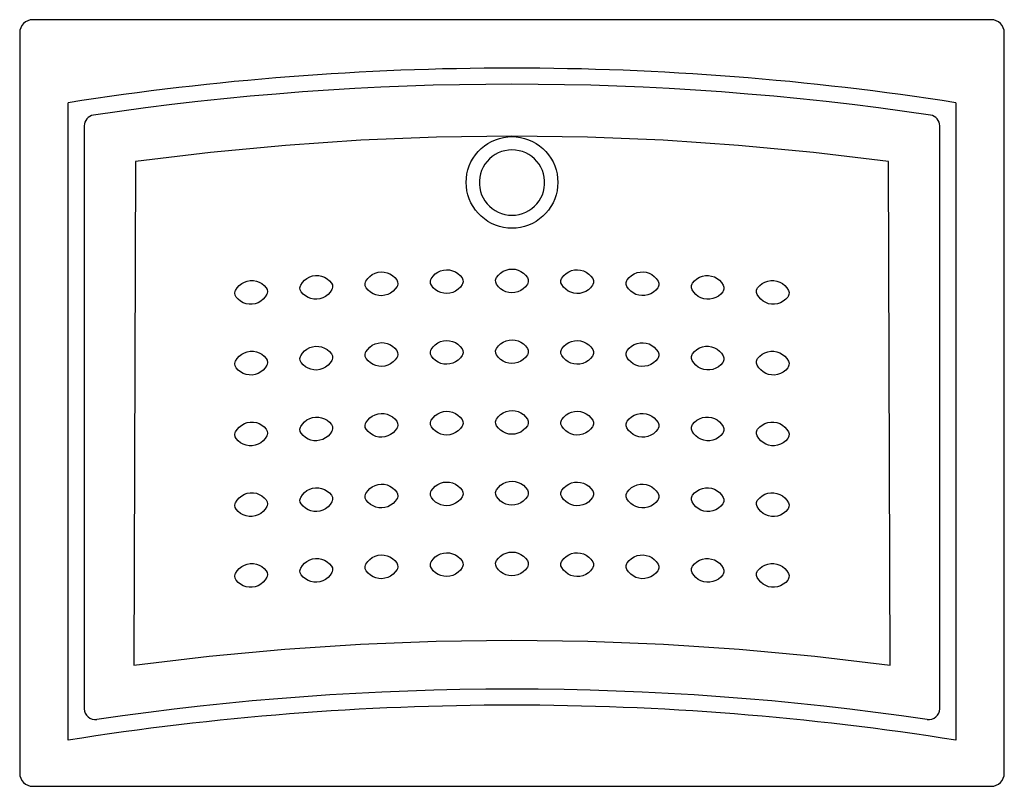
# Model space of a CAD drawing. Header units: millimetres. Extents: x -0.452 to 0.452, y 0 to 0.704.
import ezdxf

# ---------------------------------------------------------------- set-up
doc = ezdxf.new("R2010")
doc.units = ezdxf.units.MM
doc.layers.add('BLOCKS', color=3, linetype='Continuous')

msp = doc.modelspace()

# ---------------------------------------------------------------- linework, layer by layer
at = {"layer": 'BLOCKS'}
for p, q in [((0.44, 0.70419), (-0.44, 0.70419)), ((-0.45209, 0.69209), (-0.45209, 0.01209)), ((0.45209, 0.01209), (0.45209, 0.69209)), ((-0.40759, 0.0424), (-0.40759, 0.62788)), ((0.40759, 0.62788), (0.40759, 0.0424)), ((-0.39281, 0.60661), (-0.39281, 0.07124)), ((0.39281, 0.07124), (0.39281, 0.60661)), ((-0.34583, 0.57382), (-0.34725, 0.11141)), ((0.34725, 0.11141), (0.34583, 0.57382)), ((-0.44, 0), (0.44, 0))]:
    msp.add_line(p, q, dxfattribs=at)
at = {"layer": 'BLOCKS', "flags": 128}
for points in [[(0.34583, 0.57382), (0.27697, 0.58221), (0.2079, 0.58875), (0.13868, 0.59342), (0.06937, 0.59622), (0, 0.59716), (-0.06937, 0.59622), (-0.13868, 0.59342), (-0.2079, 0.58875), (-0.27697, 0.58221), (-0.34583, 0.57382)], [(0, 0.51266), (-0.00388, 0.51284), (-0.00773, 0.51337), (-0.01151, 0.51426), (-0.0152, 0.5155), (-0.01875, 0.51707), (-0.02215, 0.51896), (-0.02535, 0.52115), (-0.02834, 0.52364), (-0.03109, 0.52638), (-0.03357, 0.52937), (-0.03577, 0.53258), (-0.03766, 0.53597), (-0.03923, 0.53953), (-0.04047, 0.54321), (-0.04135, 0.54699), (-0.04189, 0.55084), (-0.04207, 0.55472), (-0.04189, 0.5586), (-0.04135, 0.56245), (-0.04047, 0.56623), (-0.03923, 0.56992), (-0.03766, 0.57347), (-0.03577, 0.57687), (-0.03357, 0.58007), (-0.03109, 0.58306), (-0.02834, 0.58581), (-0.02535, 0.58829), (-0.02215, 0.59049), (-0.01875, 0.59238), (-0.0152, 0.59395), (-0.01151, 0.59518), (-0.00773, 0.59607), (-0.00388, 0.59661), (0, 0.59679), (0.00388, 0.59661), (0.00773, 0.59607), (0.01151, 0.59518), (0.0152, 0.59395), (0.01875, 0.59238), (0.02215, 0.59049), (0.02535, 0.58829), (0.02834, 0.58581), (0.03109, 0.58306), (0.03357, 0.58007), (0.03577, 0.57687), (0.03766, 0.57347), (0.03923, 0.56992), (0.04047, 0.56623), (0.04135, 0.56245), (0.04189, 0.5586), (0.04207, 0.55472), (0.04189, 0.55084), (0.04135, 0.54699), (0.04047, 0.54321), (0.03923, 0.53953), (0.03766, 0.53597), (0.03577, 0.53258), (0.03357, 0.52937), (0.03109, 0.52638), (0.02834, 0.52364), (0.02535, 0.52115), (0.02215, 0.51896), (0.01875, 0.51707), (0.0152, 0.5155), (0.01151, 0.51426), (0.00773, 0.51337), (0.00388, 0.51284), (0, 0.51266)], [(0, 0.58454), (-0.00324, 0.58437), (-0.00645, 0.58384), (-0.00958, 0.58297), (-0.0126, 0.58177), (-0.01547, 0.58025), (-0.01816, 0.57843), (-0.02063, 0.57632), (-0.02286, 0.57397), (-0.02483, 0.57138), (-0.02651, 0.5686), (-0.02787, 0.56565), (-0.02891, 0.56257), (-0.0296, 0.5594), (-0.02996, 0.55617), (-0.02996, 0.55292), (-0.0296, 0.54969), (-0.02891, 0.54652), (-0.02787, 0.54345), (-0.02651, 0.5405), (-0.02483, 0.53771), (-0.02286, 0.53513), (-0.02063, 0.53277), (-0.01816, 0.53067), (-0.01547, 0.52885), (-0.0126, 0.52732), (-0.00958, 0.52612), (-0.00645, 0.52525), (-0.00324, 0.52473), (0, 0.52455), (0.00324, 0.52473), (0.00645, 0.52525), (0.00958, 0.52612), (0.0126, 0.52732), (0.01547, 0.52885), (0.01816, 0.53067), (0.02063, 0.53277), (0.02286, 0.53513), (0.02483, 0.53771), (0.02651, 0.5405), (0.02787, 0.54345), (0.02891, 0.54652), (0.0296, 0.54969), (0.02996, 0.55292), (0.02996, 0.55617), (0.0296, 0.5594), (0.02891, 0.56257), (0.02787, 0.56565), (0.02651, 0.5686), (0.02483, 0.57138), (0.02286, 0.57397), (0.02063, 0.57632), (0.01816, 0.57843), (0.01547, 0.58025), (0.0126, 0.58177), (0.00958, 0.58297), (0.00645, 0.58384), (0.00324, 0.58437), (0, 0.58454)], [(-0.13415, 0.464), (-0.13254, 0.46634), (-0.13057, 0.46839), (-0.12827, 0.47007), (-0.12573, 0.47135), (-0.12302, 0.47216), (-0.12022, 0.47251), (-0.11744, 0.47237), (-0.11472, 0.47177), (-0.11214, 0.47073), (-0.10976, 0.46927), (-0.10765, 0.46743), (-0.10586, 0.46526)], [(-0.07419, 0.46629), (-0.07253, 0.4686), (-0.07051, 0.4706), (-0.06818, 0.47223), (-0.0656, 0.47345), (-0.06288, 0.47421), (-0.06007, 0.47449), (-0.05729, 0.47429), (-0.05459, 0.47364), (-0.05203, 0.47253), (-0.04969, 0.47102), (-0.04761, 0.46913), (-0.04588, 0.46693)], [(-0.01419, 0.46726), (-0.01248, 0.46953), (-0.01041, 0.47149), (-0.00805, 0.47307), (-0.00545, 0.47423), (-0.00271, 0.47493), (0.00011, 0.47515), (0.00288, 0.47489), (0.00557, 0.47417), (0.00811, 0.47302), (0.01041, 0.47146), (0.01244, 0.46952), (0.01413, 0.46728)], [(0.04582, 0.46691), (0.04758, 0.46915), (0.04969, 0.47106), (0.05209, 0.47259), (0.05471, 0.47369), (0.05746, 0.47433), (0.06028, 0.47449), (0.06305, 0.47417), (0.06573, 0.47339), (0.06823, 0.47218), (0.07051, 0.47057), (0.07249, 0.46859), (0.07413, 0.46631)], [(0.1058, 0.46524), (0.10761, 0.46744), (0.10976, 0.46931), (0.1122, 0.47078), (0.11484, 0.47183), (0.11761, 0.4724), (0.12043, 0.4725), (0.12319, 0.47212), (0.12585, 0.47128), (0.12833, 0.47001), (0.13057, 0.46835), (0.13251, 0.46633), (0.1341, 0.46402)], [(-0.25386, 0.45546), (-0.25236, 0.45788), (-0.25047, 0.46001), (-0.24825, 0.46179), (-0.24577, 0.46318), (-0.2431, 0.46411), (-0.24031, 0.46458), (-0.23753, 0.46457), (-0.23478, 0.46409), (-0.23216, 0.46316), (-0.22972, 0.4618), (-0.22753, 0.46005), (-0.22565, 0.45797)], [(-0.19405, 0.46039), (-0.1925, 0.46277), (-0.19057, 0.46486), (-0.18831, 0.46659), (-0.18579, 0.46792), (-0.18311, 0.4688), (-0.18031, 0.4692), (-0.17753, 0.46913), (-0.17479, 0.46859), (-0.17219, 0.4676), (-0.16978, 0.4662), (-0.16763, 0.4644), (-0.1658, 0.46227)], [(-0.1658, 0.46227), (-0.16494, 0.46056), (-0.1647, 0.45866), (-0.1651, 0.45683), (-0.16539, 0.45621)], [(-0.13388, 0.45792), (-0.1347, 0.45966), (-0.1349, 0.46156), (-0.13446, 0.46339), (-0.13415, 0.464)], [(-0.10586, 0.46526), (-0.10504, 0.46353), (-0.10485, 0.46162), (-0.10529, 0.4598), (-0.10559, 0.45919)], [(-0.07405, 0.46021), (-0.07483, 0.46196), (-0.07499, 0.46387), (-0.0745, 0.46568), (-0.07419, 0.46629)], [(-0.04588, 0.46693), (-0.0451, 0.46518), (-0.04494, 0.46327), (-0.04542, 0.46146), (-0.04574, 0.46085)], [(-0.01418, 0.46118), (-0.01493, 0.46295), (-0.01504, 0.46486), (-0.01452, 0.46666), (-0.01419, 0.46726)], [(0.01413, 0.4612), (0.01242, 0.45893), (0.01036, 0.45697), (0.00799, 0.45539), (0.00539, 0.45423), (0.00266, 0.45353), (-0.00016, 0.45331), (-0.00293, 0.45357), (-0.00563, 0.45428), (-0.00816, 0.45544), (-0.01047, 0.457), (-0.0125, 0.45894), (-0.01418, 0.46118)], [(0.01413, 0.46728), (0.01487, 0.46551), (0.01498, 0.4636), (0.01446, 0.4618), (0.01413, 0.4612)], [(0.04569, 0.46083), (0.04499, 0.46262), (0.04492, 0.46453), (0.04548, 0.46632), (0.04582, 0.46691)], [(0.07413, 0.46631), (0.07483, 0.46453), (0.0749, 0.46261), (0.07434, 0.46082), (0.074, 0.46023)], [(0.10554, 0.45917), (0.10488, 0.46097), (0.10485, 0.46289), (0.10545, 0.46466), (0.1058, 0.46524)], [(0.1341, 0.46402), (0.13476, 0.46222), (0.13479, 0.4603), (0.13419, 0.45853), (0.13383, 0.45795)], [(0.16534, 0.45619), (0.16472, 0.458), (0.16473, 0.45992), (0.16537, 0.46168), (0.16574, 0.46226)], [(0.16574, 0.46226), (0.1676, 0.46441), (0.16978, 0.46623), (0.17225, 0.46765), (0.17492, 0.46864), (0.1777, 0.46915), (0.18052, 0.46919), (0.18327, 0.46875), (0.18591, 0.46786), (0.18836, 0.46653), (0.19056, 0.46482), (0.19246, 0.46276), (0.194, 0.46041)], [(0.22559, 0.45796), (0.2275, 0.46007), (0.22973, 0.46184), (0.23222, 0.46321), (0.23491, 0.46414), (0.2377, 0.46459), (0.24052, 0.46456), (0.24327, 0.46406), (0.24588, 0.46311), (0.24831, 0.46173), (0.25047, 0.45997), (0.25232, 0.45787), (0.2538, 0.45549)], [(-0.25332, 0.44941), (-0.25422, 0.4511), (-0.2545, 0.453), (-0.25413, 0.45484), (-0.25386, 0.45546)], [(-0.22565, 0.45797), (-0.22476, 0.45628), (-0.22448, 0.45438), (-0.22484, 0.45254), (-0.22511, 0.45192)], [(-0.19365, 0.45432), (-0.19451, 0.45604), (-0.19474, 0.45794), (-0.19434, 0.45977), (-0.19405, 0.46039)], [(-0.16539, 0.45621), (-0.16695, 0.45383), (-0.16888, 0.45174), (-0.17114, 0.45), (-0.17365, 0.44867), (-0.17634, 0.4478), (-0.17914, 0.44739), (-0.18192, 0.44747), (-0.18465, 0.44801), (-0.18726, 0.449), (-0.18966, 0.4504), (-0.19182, 0.4522), (-0.19365, 0.45432)], [(-0.10559, 0.45919), (-0.1072, 0.45684), (-0.10918, 0.4548), (-0.11147, 0.45311), (-0.11402, 0.45184), (-0.11672, 0.45102), (-0.11952, 0.45068), (-0.12231, 0.45081), (-0.12503, 0.45141), (-0.12761, 0.45246), (-0.12998, 0.45392), (-0.1321, 0.45576), (-0.13388, 0.45792)], [(-0.04574, 0.46085), (-0.0474, 0.45854), (-0.04942, 0.45654), (-0.05175, 0.45491), (-0.05432, 0.45369), (-0.05705, 0.45293), (-0.05986, 0.45265), (-0.06264, 0.45285), (-0.06534, 0.4535), (-0.0679, 0.45461), (-0.07024, 0.45612), (-0.07232, 0.45801), (-0.07405, 0.46021)], [(0.074, 0.46023), (0.07224, 0.458), (0.07014, 0.45608), (0.06773, 0.45455), (0.06511, 0.45345), (0.06236, 0.45282), (0.05954, 0.45266), (0.05677, 0.45298), (0.05409, 0.45375), (0.05159, 0.45497), (0.04931, 0.45658), (0.04733, 0.45856), (0.04569, 0.46083)], [(0.13383, 0.45795), (0.13202, 0.45575), (0.12988, 0.45388), (0.12744, 0.45241), (0.1248, 0.45136), (0.12203, 0.45079), (0.11921, 0.45069), (0.11645, 0.45107), (0.11379, 0.45191), (0.11131, 0.45318), (0.10907, 0.45484), (0.10713, 0.45686), (0.10554, 0.45917)], [(0.1936, 0.45435), (0.19174, 0.45219), (0.18956, 0.45037), (0.18709, 0.44895), (0.18442, 0.44796), (0.18164, 0.44745), (0.17882, 0.44741), (0.17607, 0.44786), (0.17343, 0.44875), (0.17098, 0.45007), (0.16878, 0.45178), (0.16688, 0.45385), (0.16534, 0.45619)], [(0.194, 0.46041), (0.19462, 0.4586), (0.19461, 0.45668), (0.19397, 0.45492), (0.1936, 0.45435)], [(0.22506, 0.4519), (0.22448, 0.45372), (0.22454, 0.45564), (0.22521, 0.45739), (0.22559, 0.45796)], [(0.2538, 0.45549), (0.25439, 0.45366), (0.25433, 0.45175), (0.25365, 0.45), (0.25327, 0.44943)], [(-0.22511, 0.45192), (-0.22662, 0.4495), (-0.2285, 0.44737), (-0.23072, 0.44558), (-0.23321, 0.4442), (-0.23587, 0.44327), (-0.23866, 0.4428), (-0.24145, 0.44281), (-0.24419, 0.44329), (-0.24682, 0.44422), (-0.24925, 0.44557), (-0.25144, 0.44732), (-0.25332, 0.44941)], [(0.25327, 0.44943), (0.25137, 0.44732), (0.24914, 0.44555), (0.24665, 0.44418), (0.24395, 0.44325), (0.24117, 0.4428), (0.23834, 0.44283), (0.2356, 0.44333), (0.23298, 0.44428), (0.23056, 0.44566), (0.2284, 0.44741), (0.22655, 0.44952), (0.22506, 0.4519)], [(-0.13415, 0.39901), (-0.13254, 0.40135), (-0.13057, 0.4034), (-0.12827, 0.40508), (-0.12573, 0.40636), (-0.12302, 0.40717), (-0.12022, 0.40752), (-0.11744, 0.40738), (-0.11472, 0.40678), (-0.11214, 0.40574), (-0.10976, 0.40428), (-0.10765, 0.40244), (-0.10586, 0.40027)], [(-0.07419, 0.4013), (-0.07253, 0.40361), (-0.07051, 0.40561), (-0.06818, 0.40724), (-0.0656, 0.40846), (-0.06288, 0.40922), (-0.06007, 0.4095), (-0.05729, 0.4093), (-0.05459, 0.40865), (-0.05203, 0.40754), (-0.04969, 0.40603), (-0.04761, 0.40414), (-0.04588, 0.40194)], [(-0.01419, 0.40227), (-0.01248, 0.40454), (-0.01041, 0.4065), (-0.00805, 0.40808), (-0.00545, 0.40924), (-0.00271, 0.40994), (0.00011, 0.41016), (0.00288, 0.4099), (0.00557, 0.40918), (0.00811, 0.40803), (0.01041, 0.40646), (0.01244, 0.40453), (0.01413, 0.40229)], [(0.04582, 0.40192), (0.04758, 0.40416), (0.04969, 0.40607), (0.05209, 0.4076), (0.05471, 0.4087), (0.05746, 0.40934), (0.06028, 0.4095), (0.06305, 0.40918), (0.06573, 0.4084), (0.06823, 0.40719), (0.07051, 0.40558), (0.07249, 0.4036), (0.07413, 0.40132)], [(0.1058, 0.40025), (0.10761, 0.40245), (0.10976, 0.40432), (0.1122, 0.40579), (0.11484, 0.40684), (0.11761, 0.40741), (0.12043, 0.40751), (0.12319, 0.40713), (0.12585, 0.40629), (0.12833, 0.40502), (0.13057, 0.40336), (0.13251, 0.40134), (0.1341, 0.39903)], [(-0.25386, 0.39047), (-0.25236, 0.39289), (-0.25047, 0.39502), (-0.24825, 0.3968), (-0.24577, 0.39819), (-0.2431, 0.39912), (-0.24031, 0.39959), (-0.23753, 0.39958), (-0.23478, 0.3991), (-0.23216, 0.39817), (-0.22972, 0.39681), (-0.22753, 0.39506), (-0.22565, 0.39298)], [(-0.19405, 0.3954), (-0.1925, 0.39778), (-0.19057, 0.39987), (-0.18831, 0.4016), (-0.18579, 0.40293), (-0.18311, 0.40381), (-0.18031, 0.40421), (-0.17753, 0.40414), (-0.17479, 0.4036), (-0.17219, 0.40261), (-0.16978, 0.40121), (-0.16763, 0.39941), (-0.1658, 0.39728)], [(-0.13388, 0.39293), (-0.1347, 0.39467), (-0.1349, 0.39657), (-0.13446, 0.3984), (-0.13415, 0.39901)], [(-0.10586, 0.40027), (-0.10504, 0.39854), (-0.10485, 0.39663), (-0.10529, 0.39481), (-0.10559, 0.3942)], [(-0.07405, 0.39522), (-0.07483, 0.39697), (-0.07499, 0.39888), (-0.0745, 0.40069), (-0.07419, 0.4013)], [(-0.04588, 0.40194), (-0.0451, 0.40019), (-0.04494, 0.39828), (-0.04542, 0.39647), (-0.04574, 0.39586)], [(-0.01418, 0.39619), (-0.01493, 0.39796), (-0.01504, 0.39987), (-0.01452, 0.40167), (-0.01419, 0.40227)], [(0.01413, 0.40229), (0.01487, 0.40052), (0.01498, 0.39861), (0.01446, 0.39681), (0.01413, 0.39621)], [(0.04569, 0.39584), (0.04499, 0.39763), (0.04492, 0.39954), (0.04548, 0.40133), (0.04582, 0.40192)], [(0.07413, 0.40132), (0.07483, 0.39954), (0.0749, 0.39762), (0.07434, 0.39583), (0.074, 0.39524)], [(0.10554, 0.39418), (0.10488, 0.39598), (0.10485, 0.3979), (0.10545, 0.39967), (0.1058, 0.40025)], [(0.1341, 0.39903), (0.13476, 0.39723), (0.13479, 0.39531), (0.13419, 0.39354), (0.13383, 0.39296)], [(0.16574, 0.39727), (0.1676, 0.39942), (0.16978, 0.40124), (0.17225, 0.40266), (0.17492, 0.40365), (0.1777, 0.40416), (0.18052, 0.4042), (0.18327, 0.40376), (0.18591, 0.40287), (0.18836, 0.40154), (0.19056, 0.39983), (0.19246, 0.39777), (0.194, 0.39542)], [(0.22559, 0.39296), (0.2275, 0.39508), (0.22973, 0.39685), (0.23222, 0.39822), (0.23491, 0.39915), (0.2377, 0.3996), (0.24052, 0.39957), (0.24327, 0.39907), (0.24588, 0.39812), (0.24831, 0.39674), (0.25047, 0.39498), (0.25232, 0.39288), (0.2538, 0.3905)], [(-0.25332, 0.38442), (-0.25422, 0.38611), (-0.2545, 0.38801), (-0.25413, 0.38985), (-0.25386, 0.39047)], [(-0.22565, 0.39298), (-0.22476, 0.39129), (-0.22448, 0.38939), (-0.22484, 0.38755), (-0.22511, 0.38693)], [(-0.19365, 0.38933), (-0.19451, 0.39105), (-0.19474, 0.39295), (-0.19434, 0.39478), (-0.19405, 0.3954)], [(-0.16539, 0.39122), (-0.16695, 0.38884), (-0.16888, 0.38675), (-0.17114, 0.38501), (-0.17365, 0.38368), (-0.17634, 0.38281), (-0.17914, 0.3824), (-0.18192, 0.38248), (-0.18465, 0.38302), (-0.18726, 0.38401), (-0.18966, 0.38541), (-0.19182, 0.38721), (-0.19365, 0.38933)], [(-0.1658, 0.39728), (-0.16494, 0.39557), (-0.1647, 0.39367), (-0.1651, 0.39184), (-0.16539, 0.39122)], [(-0.10559, 0.3942), (-0.1072, 0.39185), (-0.10918, 0.38981), (-0.11147, 0.38812), (-0.11402, 0.38685), (-0.11672, 0.38603), (-0.11952, 0.38569), (-0.12231, 0.38582), (-0.12503, 0.38642), (-0.12761, 0.38747), (-0.12998, 0.38893), (-0.1321, 0.39077), (-0.13388, 0.39293)], [(-0.04574, 0.39586), (-0.0474, 0.39355), (-0.04942, 0.39155), (-0.05175, 0.38992), (-0.05432, 0.3887), (-0.05705, 0.38794), (-0.05986, 0.38766), (-0.06264, 0.38786), (-0.06534, 0.38851), (-0.0679, 0.38962), (-0.07024, 0.39113), (-0.07232, 0.39302), (-0.07405, 0.39522)], [(0.01413, 0.39621), (0.01242, 0.39394), (0.01036, 0.39198), (0.00799, 0.3904), (0.00539, 0.38923), (0.00266, 0.38854), (-0.00016, 0.38832), (-0.00293, 0.38858), (-0.00563, 0.38929), (-0.00816, 0.39045), (-0.01047, 0.39201), (-0.0125, 0.39395), (-0.01418, 0.39619)], [(0.074, 0.39524), (0.07224, 0.39301), (0.07014, 0.39109), (0.06773, 0.38956), (0.06511, 0.38846), (0.06236, 0.38783), (0.05954, 0.38767), (0.05677, 0.38799), (0.05409, 0.38876), (0.05159, 0.38998), (0.04931, 0.39159), (0.04733, 0.39357), (0.04569, 0.39584)], [(0.13383, 0.39296), (0.13202, 0.39076), (0.12988, 0.38889), (0.12744, 0.38742), (0.1248, 0.38637), (0.12203, 0.3858), (0.11921, 0.3857), (0.11645, 0.38608), (0.11379, 0.38692), (0.11131, 0.38819), (0.10907, 0.38985), (0.10713, 0.39187), (0.10554, 0.39418)], [(0.16534, 0.3912), (0.16472, 0.39301), (0.16473, 0.39493), (0.16537, 0.39669), (0.16574, 0.39727)], [(0.1936, 0.38936), (0.19174, 0.3872), (0.18956, 0.38538), (0.18709, 0.38396), (0.18442, 0.38297), (0.18164, 0.38246), (0.17882, 0.38242), (0.17607, 0.38286), (0.17343, 0.38376), (0.17098, 0.38508), (0.16878, 0.38679), (0.16688, 0.38886), (0.16534, 0.3912)], [(0.194, 0.39542), (0.19462, 0.39361), (0.19461, 0.39169), (0.19397, 0.38993), (0.1936, 0.38936)], [(0.22506, 0.38691), (0.22448, 0.38873), (0.22454, 0.39065), (0.22521, 0.3924), (0.22559, 0.39296)], [(0.2538, 0.3905), (0.25439, 0.38867), (0.25433, 0.38676), (0.25365, 0.38501), (0.25327, 0.38444)], [(-0.22511, 0.38693), (-0.22662, 0.38451), (-0.2285, 0.38238), (-0.23072, 0.38059), (-0.23321, 0.37921), (-0.23587, 0.37828), (-0.23866, 0.37781), (-0.24145, 0.37782), (-0.24419, 0.3783), (-0.24682, 0.37923), (-0.24925, 0.38058), (-0.25144, 0.38233), (-0.25332, 0.38442)], [(0.25327, 0.38444), (0.25137, 0.38233), (0.24914, 0.38056), (0.24665, 0.37919), (0.24395, 0.37826), (0.24117, 0.37781), (0.23834, 0.37784), (0.2356, 0.37834), (0.23298, 0.37929), (0.23056, 0.38067), (0.2284, 0.38242), (0.22655, 0.38453), (0.22506, 0.38691)], [(-0.07419, 0.33631), (-0.07253, 0.33862), (-0.07051, 0.34062), (-0.06818, 0.34225), (-0.0656, 0.34347), (-0.06288, 0.34423), (-0.06007, 0.34451), (-0.05729, 0.34431), (-0.05459, 0.34366), (-0.05203, 0.34255), (-0.04969, 0.34104), (-0.04761, 0.33915), (-0.04588, 0.33695)], [(-0.01419, 0.33728), (-0.01248, 0.33955), (-0.01041, 0.34151), (-0.00805, 0.34309), (-0.00545, 0.34425), (-0.00271, 0.34495), (0.00011, 0.34517), (0.00288, 0.34491), (0.00557, 0.34419), (0.00811, 0.34304), (0.01041, 0.34147), (0.01244, 0.33954), (0.01413, 0.3373)], [(0.04582, 0.33693), (0.04758, 0.33917), (0.04969, 0.34108), (0.05209, 0.34261), (0.05471, 0.34371), (0.05746, 0.34435), (0.06028, 0.34451), (0.06305, 0.34419), (0.06573, 0.34341), (0.06823, 0.3422), (0.07051, 0.34059), (0.07249, 0.33861), (0.07413, 0.33633)], [(-0.25386, 0.32548), (-0.25236, 0.3279), (-0.25047, 0.33003), (-0.24825, 0.33181), (-0.24577, 0.3332), (-0.2431, 0.33413), (-0.24031, 0.3346), (-0.23753, 0.33459), (-0.23478, 0.33411), (-0.23216, 0.33318), (-0.22972, 0.33182), (-0.22753, 0.33007), (-0.22565, 0.32799)], [(-0.19405, 0.33041), (-0.1925, 0.33279), (-0.19057, 0.33488), (-0.18831, 0.33661), (-0.18579, 0.33794), (-0.18311, 0.33882), (-0.18031, 0.33922), (-0.17753, 0.33915), (-0.17479, 0.33861), (-0.17219, 0.33762), (-0.16978, 0.33622), (-0.16763, 0.33442), (-0.1658, 0.33229)], [(-0.13415, 0.33402), (-0.13254, 0.33636), (-0.13057, 0.33841), (-0.12827, 0.34009), (-0.12573, 0.34137), (-0.12302, 0.34218), (-0.12022, 0.34253), (-0.11744, 0.34239), (-0.11472, 0.34179), (-0.11214, 0.34075), (-0.10976, 0.33929), (-0.10765, 0.33745), (-0.10586, 0.33528)], [(-0.10586, 0.33528), (-0.10504, 0.33355), (-0.10485, 0.33164), (-0.10529, 0.32982), (-0.10559, 0.32921)], [(-0.07405, 0.33023), (-0.07483, 0.33198), (-0.07499, 0.33389), (-0.0745, 0.3357), (-0.07419, 0.33631)], [(-0.04588, 0.33695), (-0.0451, 0.3352), (-0.04494, 0.33329), (-0.04542, 0.33148), (-0.04574, 0.33087)], [(-0.01418, 0.3312), (-0.01493, 0.33297), (-0.01504, 0.33488), (-0.01452, 0.33668), (-0.01419, 0.33728)], [(0.01413, 0.3373), (0.01487, 0.33553), (0.01498, 0.33362), (0.01446, 0.33182), (0.01413, 0.33122)], [(0.04569, 0.33085), (0.04499, 0.33264), (0.04492, 0.33455), (0.04548, 0.33634), (0.04582, 0.33693)], [(0.07413, 0.33633), (0.07483, 0.33455), (0.0749, 0.33263), (0.07434, 0.33084), (0.074, 0.33025)], [(0.10554, 0.32919), (0.10488, 0.33099), (0.10485, 0.33291), (0.10545, 0.33468), (0.1058, 0.33526)], [(0.1058, 0.33526), (0.10761, 0.33746), (0.10976, 0.33933), (0.1122, 0.3408), (0.11484, 0.34185), (0.11761, 0.34242), (0.12043, 0.34252), (0.12319, 0.34214), (0.12585, 0.3413), (0.12833, 0.34003), (0.13057, 0.33837), (0.13251, 0.33635), (0.1341, 0.33404)], [(0.16574, 0.33228), (0.1676, 0.33443), (0.16978, 0.33625), (0.17225, 0.33767), (0.17492, 0.33866), (0.1777, 0.33917), (0.18052, 0.33921), (0.18327, 0.33877), (0.18591, 0.33788), (0.18836, 0.33655), (0.19056, 0.33484), (0.19246, 0.33278), (0.194, 0.33043)], [(0.22559, 0.32797), (0.2275, 0.33009), (0.22973, 0.33186), (0.23222, 0.33323), (0.23491, 0.33416), (0.2377, 0.33461), (0.24052, 0.33458), (0.24327, 0.33408), (0.24588, 0.33313), (0.24831, 0.33175), (0.25047, 0.32999), (0.25232, 0.32789), (0.2538, 0.32551)], [(-0.22565, 0.32799), (-0.22476, 0.3263), (-0.22448, 0.3244), (-0.22484, 0.32256), (-0.22511, 0.32194)], [(-0.19365, 0.32434), (-0.19451, 0.32606), (-0.19474, 0.32796), (-0.19434, 0.32979), (-0.19405, 0.33041)], [(-0.16539, 0.32623), (-0.16695, 0.32385), (-0.16888, 0.32176), (-0.17114, 0.32002), (-0.17365, 0.31869), (-0.17634, 0.31782), (-0.17914, 0.31741), (-0.18192, 0.31749), (-0.18465, 0.31803), (-0.18726, 0.31902), (-0.18966, 0.32042), (-0.19182, 0.32222), (-0.19365, 0.32434)], [(-0.1658, 0.33229), (-0.16494, 0.33058), (-0.1647, 0.32868), (-0.1651, 0.32685), (-0.16539, 0.32623)], [(-0.13388, 0.32794), (-0.1347, 0.32967), (-0.1349, 0.33158), (-0.13446, 0.33341), (-0.13415, 0.33402)], [(-0.10559, 0.32921), (-0.1072, 0.32686), (-0.10918, 0.32482), (-0.11147, 0.32313), (-0.11402, 0.32186), (-0.11672, 0.32104), (-0.11952, 0.3207), (-0.12231, 0.32083), (-0.12503, 0.32143), (-0.12761, 0.32248), (-0.12998, 0.32394), (-0.1321, 0.32578), (-0.13388, 0.32794)], [(-0.04574, 0.33087), (-0.0474, 0.32856), (-0.04942, 0.32656), (-0.05175, 0.32493), (-0.05432, 0.32371), (-0.05705, 0.32295), (-0.05986, 0.32267), (-0.06264, 0.32287), (-0.06534, 0.32352), (-0.0679, 0.32463), (-0.07024, 0.32614), (-0.07232, 0.32803), (-0.07405, 0.33023)], [(0.01413, 0.33122), (0.01242, 0.32895), (0.01036, 0.32699), (0.00799, 0.32541), (0.00539, 0.32424), (0.00266, 0.32355), (-0.00016, 0.32333), (-0.00293, 0.32359), (-0.00563, 0.3243), (-0.00816, 0.32546), (-0.01047, 0.32702), (-0.0125, 0.32896), (-0.01418, 0.3312)], [(0.074, 0.33025), (0.07224, 0.32802), (0.07014, 0.3261), (0.06773, 0.32457), (0.06511, 0.32347), (0.06236, 0.32284), (0.05954, 0.32268), (0.05677, 0.323), (0.05409, 0.32377), (0.05159, 0.32499), (0.04931, 0.3266), (0.04733, 0.32858), (0.04569, 0.33085)], [(0.13383, 0.32797), (0.13202, 0.32577), (0.12988, 0.3239), (0.12744, 0.32243), (0.1248, 0.32138), (0.12203, 0.32081), (0.11921, 0.32071), (0.11645, 0.32109), (0.11379, 0.32193), (0.11131, 0.3232), (0.10907, 0.32486), (0.10713, 0.32688), (0.10554, 0.32919)], [(0.1341, 0.33404), (0.13476, 0.33224), (0.13479, 0.33032), (0.13419, 0.32855), (0.13383, 0.32797)], [(0.16534, 0.32621), (0.16472, 0.32802), (0.16473, 0.32994), (0.16537, 0.3317), (0.16574, 0.33228)], [(0.1936, 0.32437), (0.19174, 0.32221), (0.18956, 0.32039), (0.18709, 0.31897), (0.18442, 0.31798), (0.18164, 0.31747), (0.17882, 0.31743), (0.17607, 0.31787), (0.17343, 0.31877), (0.17098, 0.32009), (0.16878, 0.3218), (0.16688, 0.32387), (0.16534, 0.32621)], [(0.194, 0.33043), (0.19462, 0.32862), (0.19461, 0.3267), (0.19397, 0.32494), (0.1936, 0.32437)], [(0.22506, 0.32192), (0.22448, 0.32374), (0.22454, 0.32566), (0.22521, 0.32741), (0.22559, 0.32797)], [(-0.25332, 0.31943), (-0.25422, 0.32112), (-0.2545, 0.32302), (-0.25413, 0.32486), (-0.25386, 0.32548)], [(-0.22511, 0.32194), (-0.22662, 0.31952), (-0.2285, 0.31739), (-0.23072, 0.3156), (-0.23321, 0.31422), (-0.23587, 0.31329), (-0.23866, 0.31282), (-0.24145, 0.31283), (-0.24419, 0.31331), (-0.24682, 0.31424), (-0.24925, 0.31559), (-0.25144, 0.31734), (-0.25332, 0.31943)], [(0.25327, 0.31945), (0.25137, 0.31734), (0.24914, 0.31557), (0.24665, 0.3142), (0.24395, 0.31327), (0.24117, 0.31282), (0.23834, 0.31285), (0.2356, 0.31335), (0.23298, 0.3143), (0.23056, 0.31568), (0.2284, 0.31743), (0.22655, 0.31954), (0.22506, 0.32192)], [(0.2538, 0.32551), (0.25439, 0.32368), (0.25433, 0.32177), (0.25365, 0.32002), (0.25327, 0.31945)], [(-0.19405, 0.26542), (-0.1925, 0.2678), (-0.19057, 0.26989), (-0.18831, 0.27162), (-0.18579, 0.27295), (-0.18311, 0.27383), (-0.18031, 0.27423), (-0.17753, 0.27416), (-0.17479, 0.27362), (-0.17219, 0.27263), (-0.16978, 0.27123), (-0.16763, 0.26943), (-0.1658, 0.2673)], [(-0.13415, 0.26903), (-0.13254, 0.27137), (-0.13057, 0.27342), (-0.12827, 0.2751), (-0.12573, 0.27638), (-0.12302, 0.27719), (-0.12022, 0.27754), (-0.11744, 0.2774), (-0.11472, 0.2768), (-0.11214, 0.27576), (-0.10976, 0.2743), (-0.10765, 0.27246), (-0.10586, 0.27029)], [(-0.07405, 0.26524), (-0.07483, 0.26699), (-0.07499, 0.2689), (-0.0745, 0.27071), (-0.07419, 0.27132)], [(-0.07419, 0.27132), (-0.07253, 0.27363), (-0.07051, 0.27563), (-0.06818, 0.27726), (-0.0656, 0.27848), (-0.06288, 0.27924), (-0.06007, 0.27952), (-0.05729, 0.27932), (-0.05459, 0.27867), (-0.05203, 0.27756), (-0.04969, 0.27605), (-0.04761, 0.27416), (-0.04588, 0.27196)], [(-0.04588, 0.27196), (-0.0451, 0.27021), (-0.04494, 0.2683), (-0.04542, 0.26649), (-0.04574, 0.26588)], [(-0.01418, 0.26621), (-0.01493, 0.26798), (-0.01504, 0.26989), (-0.01452, 0.27169), (-0.01419, 0.27229)], [(-0.01419, 0.27229), (-0.01248, 0.27456), (-0.01041, 0.27652), (-0.00805, 0.2781), (-0.00545, 0.27926), (-0.00271, 0.27996), (0.00011, 0.28018), (0.00288, 0.27992), (0.00557, 0.2792), (0.00811, 0.27804), (0.01041, 0.27648), (0.01244, 0.27455), (0.01413, 0.27231)], [(0.01413, 0.27231), (0.01487, 0.27054), (0.01498, 0.26863), (0.01446, 0.26683), (0.01413, 0.26623)], [(0.04569, 0.26586), (0.04499, 0.26765), (0.04492, 0.26956), (0.04548, 0.27135), (0.04582, 0.27194)], [(0.04582, 0.27194), (0.04758, 0.27418), (0.04969, 0.27609), (0.05209, 0.27762), (0.05471, 0.27872), (0.05746, 0.27936), (0.06028, 0.27952), (0.06305, 0.2792), (0.06573, 0.27842), (0.06823, 0.27721), (0.07051, 0.2756), (0.07249, 0.27362), (0.07413, 0.27134)], [(0.07413, 0.27134), (0.07483, 0.26956), (0.0749, 0.26764), (0.07434, 0.26585), (0.074, 0.26526)], [(0.1058, 0.27027), (0.10761, 0.27247), (0.10976, 0.27434), (0.1122, 0.27581), (0.11484, 0.27686), (0.11761, 0.27743), (0.12043, 0.27753), (0.12319, 0.27715), (0.12585, 0.27631), (0.12833, 0.27504), (0.13057, 0.27338), (0.13251, 0.27136), (0.1341, 0.26905)], [(0.16574, 0.26729), (0.1676, 0.26944), (0.16978, 0.27126), (0.17225, 0.27268), (0.17492, 0.27367), (0.1777, 0.27418), (0.18052, 0.27422), (0.18327, 0.27378), (0.18591, 0.27289), (0.18836, 0.27156), (0.19056, 0.26985), (0.19246, 0.26779), (0.194, 0.26544)], [(-0.25386, 0.26049), (-0.25236, 0.26291), (-0.25047, 0.26504), (-0.24825, 0.26682), (-0.24577, 0.26821), (-0.2431, 0.26914), (-0.24031, 0.26961), (-0.23753, 0.2696), (-0.23478, 0.26912), (-0.23216, 0.26818), (-0.22972, 0.26683), (-0.22753, 0.26508), (-0.22565, 0.263)], [(-0.22565, 0.263), (-0.22476, 0.26131), (-0.22448, 0.25941), (-0.22484, 0.25757), (-0.22511, 0.25695)], [(-0.19365, 0.25935), (-0.19451, 0.26107), (-0.19474, 0.26297), (-0.19434, 0.2648), (-0.19405, 0.26542)], [(-0.1658, 0.2673), (-0.16494, 0.26559), (-0.1647, 0.26369), (-0.1651, 0.26186), (-0.16539, 0.26124)], [(-0.13388, 0.26295), (-0.1347, 0.26468), (-0.1349, 0.26659), (-0.13446, 0.26842), (-0.13415, 0.26903)], [(-0.10559, 0.26422), (-0.1072, 0.26187), (-0.10918, 0.25982), (-0.11147, 0.25814), (-0.11402, 0.25687), (-0.11672, 0.25605), (-0.11952, 0.25571), (-0.12231, 0.25584), (-0.12503, 0.25644), (-0.12761, 0.25749), (-0.12998, 0.25895), (-0.1321, 0.26079), (-0.13388, 0.26295)], [(-0.10586, 0.27029), (-0.10504, 0.26856), (-0.10485, 0.26665), (-0.10529, 0.26483), (-0.10559, 0.26422)], [(-0.04574, 0.26588), (-0.0474, 0.26357), (-0.04942, 0.26157), (-0.05175, 0.25994), (-0.05432, 0.25872), (-0.05705, 0.25796), (-0.05986, 0.25768), (-0.06264, 0.25788), (-0.06534, 0.25853), (-0.0679, 0.25964), (-0.07024, 0.26115), (-0.07232, 0.26304), (-0.07405, 0.26524)], [(0.01413, 0.26623), (0.01242, 0.26396), (0.01036, 0.262), (0.00799, 0.26042), (0.00539, 0.25925), (0.00266, 0.25856), (-0.00016, 0.25834), (-0.00293, 0.2586), (-0.00563, 0.25931), (-0.00816, 0.26047), (-0.01047, 0.26203), (-0.0125, 0.26397), (-0.01418, 0.26621)], [(0.074, 0.26526), (0.07224, 0.26303), (0.07014, 0.26111), (0.06773, 0.25958), (0.06511, 0.25848), (0.06236, 0.25785), (0.05954, 0.25769), (0.05677, 0.25801), (0.05409, 0.25878), (0.05159, 0.26), (0.04931, 0.26161), (0.04733, 0.26359), (0.04569, 0.26586)], [(0.10554, 0.2642), (0.10488, 0.266), (0.10485, 0.26792), (0.10545, 0.26969), (0.1058, 0.27027)], [(0.13383, 0.26298), (0.13202, 0.26078), (0.12988, 0.25891), (0.12744, 0.25744), (0.1248, 0.25639), (0.12203, 0.25582), (0.11921, 0.25572), (0.11645, 0.2561), (0.11379, 0.25694), (0.11131, 0.25821), (0.10907, 0.25987), (0.10713, 0.26189), (0.10554, 0.2642)], [(0.1341, 0.26905), (0.13476, 0.26725), (0.13479, 0.26533), (0.13419, 0.26356), (0.13383, 0.26298)], [(0.16534, 0.26122), (0.16472, 0.26303), (0.16473, 0.26495), (0.16537, 0.26671), (0.16574, 0.26729)], [(0.194, 0.26544), (0.19462, 0.26363), (0.19461, 0.26171), (0.19397, 0.25995), (0.1936, 0.25938)], [(0.22506, 0.25693), (0.22448, 0.25875), (0.22454, 0.26067), (0.22521, 0.26242), (0.22559, 0.26298)], [(0.22559, 0.26298), (0.2275, 0.2651), (0.22973, 0.26687), (0.23222, 0.26824), (0.23491, 0.26917), (0.2377, 0.26962), (0.24052, 0.26959), (0.24327, 0.26909), (0.24588, 0.26814), (0.24831, 0.26676), (0.25047, 0.265), (0.25232, 0.2629), (0.2538, 0.26052)], [(-0.25332, 0.25444), (-0.25422, 0.25613), (-0.2545, 0.25803), (-0.25413, 0.25987), (-0.25386, 0.26049)], [(-0.22511, 0.25695), (-0.22662, 0.25453), (-0.2285, 0.2524), (-0.23072, 0.25061), (-0.23321, 0.24923), (-0.23587, 0.2483), (-0.23866, 0.24783), (-0.24145, 0.24784), (-0.24419, 0.24832), (-0.24682, 0.24925), (-0.24925, 0.2506), (-0.25144, 0.25235), (-0.25332, 0.25444)], [(-0.16539, 0.26124), (-0.16695, 0.25886), (-0.16888, 0.25677), (-0.17114, 0.25503), (-0.17365, 0.2537), (-0.17634, 0.25283), (-0.17914, 0.25242), (-0.18192, 0.2525), (-0.18465, 0.25304), (-0.18726, 0.25403), (-0.18966, 0.25543), (-0.19182, 0.25723), (-0.19365, 0.25935)], [(0.1936, 0.25938), (0.19174, 0.25722), (0.18956, 0.2554), (0.18709, 0.25398), (0.18442, 0.25299), (0.18164, 0.25248), (0.17882, 0.25244), (0.17607, 0.25288), (0.17343, 0.25378), (0.17098, 0.2551), (0.16878, 0.25681), (0.16688, 0.25888), (0.16534, 0.26122)], [(0.25327, 0.25446), (0.25137, 0.25235), (0.24914, 0.25058), (0.24665, 0.24921), (0.24395, 0.24828), (0.24117, 0.24783), (0.23834, 0.24786), (0.2356, 0.24836), (0.23298, 0.24931), (0.23056, 0.25069), (0.2284, 0.25244), (0.22655, 0.25455), (0.22506, 0.25693)], [(0.2538, 0.26052), (0.25439, 0.25869), (0.25433, 0.25678), (0.25365, 0.25503), (0.25327, 0.25446)], [(-0.19405, 0.20043), (-0.1925, 0.20281), (-0.19057, 0.2049), (-0.18831, 0.20663), (-0.18579, 0.20796), (-0.18311, 0.20884), (-0.18031, 0.20924), (-0.17753, 0.20917), (-0.17479, 0.20863), (-0.17219, 0.20764), (-0.16978, 0.20624), (-0.16763, 0.20444), (-0.1658, 0.20231)], [(-0.13415, 0.20404), (-0.13254, 0.20638), (-0.13057, 0.20843), (-0.12827, 0.21011), (-0.12573, 0.21139), (-0.12302, 0.2122), (-0.12022, 0.21255), (-0.11744, 0.21241), (-0.11472, 0.21181), (-0.11214, 0.21077), (-0.10976, 0.20931), (-0.10765, 0.20747), (-0.10586, 0.2053)], [(-0.07419, 0.20633), (-0.07253, 0.20864), (-0.07051, 0.21064), (-0.06818, 0.21227), (-0.0656, 0.21349), (-0.06288, 0.21425), (-0.06007, 0.21453), (-0.05729, 0.21433), (-0.05459, 0.21368), (-0.05203, 0.21257), (-0.04969, 0.21106), (-0.04761, 0.20917), (-0.04588, 0.20697)], [(-0.01419, 0.2073), (-0.01248, 0.20957), (-0.01041, 0.21153), (-0.00805, 0.21311), (-0.00545, 0.21427), (-0.00271, 0.21497), (0.00011, 0.21519), (0.00288, 0.21493), (0.00557, 0.21421), (0.00811, 0.21305), (0.01041, 0.21149), (0.01244, 0.20956), (0.01413, 0.20732)], [(0.04582, 0.20695), (0.04758, 0.20919), (0.04969, 0.2111), (0.05209, 0.21263), (0.05471, 0.21373), (0.05746, 0.21437), (0.06028, 0.21453), (0.06305, 0.21421), (0.06573, 0.21343), (0.06823, 0.21222), (0.07051, 0.2106), (0.07249, 0.20863), (0.07413, 0.20635)], [(0.1058, 0.20528), (0.10761, 0.20748), (0.10976, 0.20935), (0.1122, 0.21082), (0.11484, 0.21187), (0.11761, 0.21244), (0.12043, 0.21254), (0.12319, 0.21216), (0.12585, 0.21132), (0.12833, 0.21005), (0.13057, 0.20839), (0.13251, 0.20637), (0.1341, 0.20406)], [(0.16574, 0.2023), (0.1676, 0.20445), (0.16978, 0.20627), (0.17225, 0.20769), (0.17492, 0.20868), (0.1777, 0.20919), (0.18052, 0.20923), (0.18327, 0.20879), (0.18591, 0.2079), (0.18836, 0.20657), (0.19056, 0.20486), (0.19246, 0.2028), (0.194, 0.20045)], [(-0.25386, 0.1955), (-0.25236, 0.19792), (-0.25047, 0.20005), (-0.24825, 0.20183), (-0.24577, 0.20322), (-0.2431, 0.20415), (-0.24031, 0.20462), (-0.23753, 0.2046), (-0.23478, 0.20413), (-0.23216, 0.20319), (-0.22972, 0.20184), (-0.22753, 0.20009), (-0.22565, 0.19801)], [(-0.19365, 0.19436), (-0.19451, 0.19608), (-0.19474, 0.19798), (-0.19434, 0.19981), (-0.19405, 0.20043)], [(-0.1658, 0.20231), (-0.16494, 0.2006), (-0.1647, 0.1987), (-0.1651, 0.19687), (-0.16539, 0.19625)], [(-0.13388, 0.19796), (-0.1347, 0.19969), (-0.1349, 0.2016), (-0.13446, 0.20343), (-0.13415, 0.20404)], [(-0.10559, 0.19923), (-0.1072, 0.19688), (-0.10918, 0.19483), (-0.11147, 0.19315), (-0.11402, 0.19188), (-0.11672, 0.19106), (-0.11952, 0.19072), (-0.12231, 0.19085), (-0.12503, 0.19145), (-0.12761, 0.1925), (-0.12998, 0.19396), (-0.1321, 0.1958), (-0.13388, 0.19796)], [(-0.10586, 0.2053), (-0.10504, 0.20357), (-0.10485, 0.20166), (-0.10529, 0.19984), (-0.10559, 0.19923)], [(-0.07405, 0.20025), (-0.07483, 0.202), (-0.07499, 0.20391), (-0.0745, 0.20572), (-0.07419, 0.20633)], [(-0.04574, 0.20089), (-0.0474, 0.19858), (-0.04942, 0.19658), (-0.05175, 0.19495), (-0.05432, 0.19373), (-0.05705, 0.19297), (-0.05986, 0.19269), (-0.06264, 0.19289), (-0.06534, 0.19354), (-0.0679, 0.19465), (-0.07024, 0.19616), (-0.07232, 0.19805), (-0.07405, 0.20025)], [(-0.04588, 0.20697), (-0.0451, 0.20522), (-0.04494, 0.20331), (-0.04542, 0.2015), (-0.04574, 0.20089)], [(-0.01418, 0.20122), (-0.01493, 0.20299), (-0.01504, 0.2049), (-0.01452, 0.2067), (-0.01419, 0.2073)], [(0.01413, 0.20124), (0.01242, 0.19897), (0.01036, 0.19701), (0.00799, 0.19543), (0.00539, 0.19426), (0.00266, 0.19357), (-0.00016, 0.19335), (-0.00293, 0.19361), (-0.00563, 0.19432), (-0.00816, 0.19548), (-0.01047, 0.19704), (-0.0125, 0.19898), (-0.01418, 0.20122)], [(0.01413, 0.20732), (0.01487, 0.20555), (0.01498, 0.20364), (0.01446, 0.20184), (0.01413, 0.20124)], [(0.04569, 0.20087), (0.04499, 0.20265), (0.04492, 0.20457), (0.04548, 0.20636), (0.04582, 0.20695)], [(0.074, 0.20027), (0.07224, 0.19804), (0.07014, 0.19612), (0.06773, 0.19459), (0.06511, 0.19349), (0.06236, 0.19286), (0.05954, 0.1927), (0.05677, 0.19302), (0.05409, 0.19379), (0.05159, 0.19501), (0.04931, 0.19662), (0.04733, 0.1986), (0.04569, 0.20087)], [(0.07413, 0.20635), (0.07483, 0.20457), (0.0749, 0.20265), (0.07434, 0.20086), (0.074, 0.20027)], [(0.10554, 0.19921), (0.10488, 0.20101), (0.10485, 0.20292), (0.10545, 0.2047), (0.1058, 0.20528)], [(0.13383, 0.19799), (0.13202, 0.19579), (0.12988, 0.19392), (0.12744, 0.19245), (0.1248, 0.1914), (0.12203, 0.19083), (0.11921, 0.19073), (0.11645, 0.19111), (0.11379, 0.19195), (0.11131, 0.19322), (0.10907, 0.19488), (0.10713, 0.1969), (0.10554, 0.19921)], [(0.1341, 0.20406), (0.13476, 0.20226), (0.13479, 0.20034), (0.13419, 0.19857), (0.13383, 0.19799)], [(0.16534, 0.19623), (0.16472, 0.19804), (0.16473, 0.19996), (0.16537, 0.20172), (0.16574, 0.2023)], [(0.194, 0.20045), (0.19462, 0.19864), (0.19461, 0.19672), (0.19397, 0.19496), (0.1936, 0.19439)], [(0.22559, 0.19799), (0.2275, 0.20011), (0.22973, 0.20188), (0.23222, 0.20325), (0.23491, 0.20418), (0.2377, 0.20463), (0.24052, 0.2046), (0.24327, 0.2041), (0.24588, 0.20315), (0.24831, 0.20177), (0.25047, 0.20001), (0.25232, 0.19791), (0.2538, 0.19553)], [(-0.25332, 0.18945), (-0.25422, 0.19114), (-0.2545, 0.19304), (-0.25413, 0.19488), (-0.25386, 0.1955)], [(-0.22511, 0.19196), (-0.22662, 0.18954), (-0.2285, 0.18741), (-0.23072, 0.18562), (-0.23321, 0.18424), (-0.23587, 0.18331), (-0.23866, 0.18284), (-0.24145, 0.18285), (-0.24419, 0.18333), (-0.24682, 0.18426), (-0.24925, 0.18561), (-0.25144, 0.18736), (-0.25332, 0.18945)], [(-0.22565, 0.19801), (-0.22476, 0.19632), (-0.22448, 0.19442), (-0.22484, 0.19258), (-0.22511, 0.19196)], [(-0.16539, 0.19625), (-0.16695, 0.19387), (-0.16888, 0.19178), (-0.17114, 0.19004), (-0.17365, 0.18871), (-0.17634, 0.18784), (-0.17914, 0.18743), (-0.18192, 0.18751), (-0.18465, 0.18805), (-0.18726, 0.18904), (-0.18966, 0.19044), (-0.19182, 0.19224), (-0.19365, 0.19436)], [(0.1936, 0.19439), (0.19174, 0.19223), (0.18956, 0.19041), (0.18709, 0.18899), (0.18442, 0.188), (0.18164, 0.18749), (0.17882, 0.18745), (0.17607, 0.18789), (0.17343, 0.18879), (0.17098, 0.19011), (0.16878, 0.19182), (0.16688, 0.19388), (0.16534, 0.19623)], [(0.22506, 0.19194), (0.22448, 0.19376), (0.22454, 0.19568), (0.22521, 0.19743), (0.22559, 0.19799)], [(0.25327, 0.18947), (0.25137, 0.18736), (0.24914, 0.18559), (0.24665, 0.18422), (0.24395, 0.18329), (0.24117, 0.18284), (0.23834, 0.18287), (0.2356, 0.18337), (0.23298, 0.18432), (0.23056, 0.1857), (0.2284, 0.18745), (0.22655, 0.18956), (0.22506, 0.19194)], [(0.2538, 0.19553), (0.25439, 0.1937), (0.25433, 0.19179), (0.25365, 0.19004), (0.25327, 0.18947)], [(-0.34725, 0.11141), (-0.27809, 0.11961), (-0.20874, 0.12599), (-0.13924, 0.13056), (-0.06964, 0.1333), (0, 0.13421), (0.06964, 0.1333), (0.13924, 0.13056), (0.20874, 0.12599), (0.27809, 0.11961), (0.34725, 0.11141)]]:
    msp.add_lwpolyline(points, dxfattribs=at)
at = {"layer": 'BLOCKS'}
for centre, radius, start, end in [((-0.44, 0.69209), 0.01209, 90, 180), ((0.44, 0.69209), 0.01209, 0, 90), ((0, -1.96832), 2.628, 81.07777, 98.92223), ((0, -1.96832), 2.61323, 81.54379, 98.45621), ((-0.38281, 0.60661), 0.01, 98.45621, 180), ((0.38281, 0.60661), 0.01, 0, 81.54379), ((0, -2.52832), 2.6176, 81.62278, 98.37722), ((0, -2.52832), 2.60283, 80.99077, 99.00923), ((-0.38281, 0.07124), 0.01, 180, 278.37722), ((0.38281, 0.07124), 0.01, 261.62278, 0), ((-0.44, 0.01209), 0.01209, 180, 270), ((0.44, 0.01209), 0.01209, 270, 0)]:
    msp.add_arc(centre, radius, start, end, dxfattribs=at)

doc.saveas('drawing.dxf')
